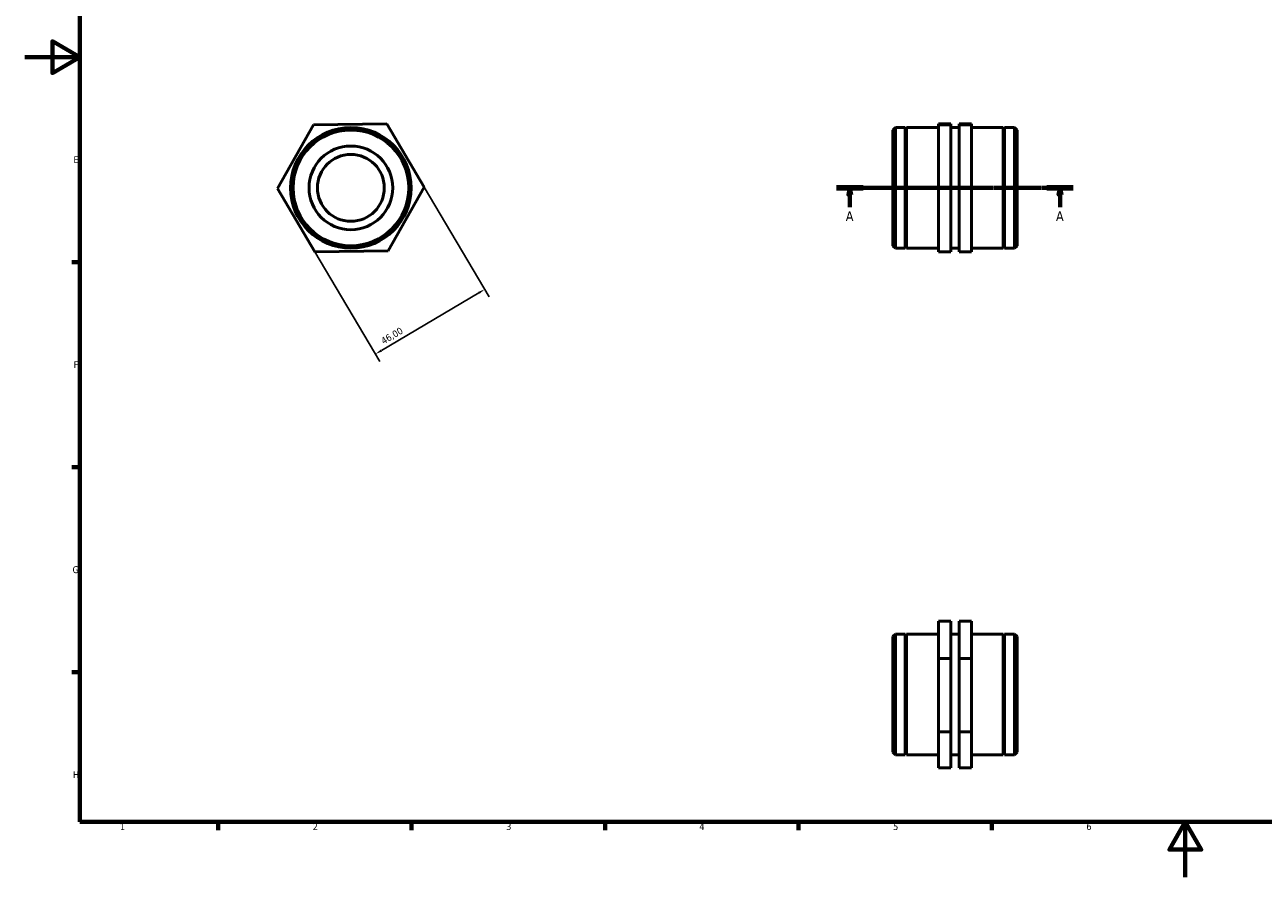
# Model space of a CAD drawing. Header units: millimetres. Extents: x 0 to 897, y 0 to 594.
# Tile 1 of 3: x 0 to 449, y 0 to 309. Entities that reach past the tile are written whole.
import ezdxf

# ---------------------------------------------------------------- set-up
doc = ezdxf.new("R2010")
doc.units = ezdxf.units.MM
doc.linetypes.add('CHAIN', pattern=[0.7087, 0.4724, -0.0591, 0.1181, -0.0591])
for name, color, linetype, lineweight in [('Border (ISO)', 7, 'Continuous', 70), ('Dimension (ISO)', 7, 'Continuous', 25), ('Section Line (ISO)', 7, 'CHAIN', 70), ('Visible (ISO)', 7, 'Continuous', 50)]:
    doc.layers.add(name, color=color, linetype=linetype, lineweight=lineweight)
doc.styles.add('Label Text (ISO)', font='tahoma.ttf')
doc.styles.add('Note Text (ISO)', font='tahoma.ttf')
doc.dimstyles.new('Default (ISO)', dxfattribs={"dimtxt": 2.5, "dimasz": 2.5, "dimexe": 3.175, "dimexo": 0, "dimgap": 0.762, "dimtad": 1, "dimrnd": 1e-08, "dimzin": 0, "dimtxsty": 'Note Text (ISO)', "dimcen": 0.09, "dimdle": 10, "dimclrd": 256, "dimclre": 256, "dimclrt": 232, "dimazin": 0, "dimtfac": 1.40208, "dimtmove": 0, "dimatfit": 3, "dimfxl": 1, "dimtolj": 1, "dimtzin": 0, "dimlwd": -1, "dimlwe": -1, "dimarcsym": 0})

# ---------------------------------------------------------------- blocks, each defined once
blk = doc.blocks.new('Borders Default Border')
at = {"layer": 'Border (ISO)'}
for p, q in [((20, 222.75), (17.1, 222.75)), ((20, 148.5), (17.1, 148.5)), ((20, 74.25), (17.1, 74.25)), ((70.08, 20), (70.08, 17.1)), ((140.17, 20), (140.17, 17.1)), ((210.25, 20), (210.25, 17.1)), ((280.33, 20), (280.33, 17.1)), ((350.42, 20), (350.42, 17.1))]:
    blk.add_line(p, q, dxfattribs=at)
at = {"layer": 'Border (ISO)', "flags": 128}
for points in [[(20, 20), (20, 574), (821, 574), (821, 20), (20, 20)], [(0, 297), (20, 297), (10, 302.77), (10, 291.23), (20, 297)], [(420.5, 0), (420.5, 20), (414.73, 10), (426.27, 10), (420.5, 20)]]:
    blk.add_lwpolyline(points, dxfattribs=at)
at = {"layer": 'Border (ISO)', "color": 232, "true_color": 0xca0064, "char_height": 2.5, "attachment_point": 7, "style": 'Note Text (ISO)'}
for s, insert in [('E', (17.64, 258.63)), ('F', (17.7, 184.38)), ('G', (17.31, 110.08)), ('H', (17.44, 35.88)), ('1', (34.48, 17.1)), ('2', (104.37, 17.1)), ('3', (174.43, 17.05)), ('4', (244.42, 17.1)), ('5', (314.64, 17.05)), ('6', (384.66, 17.05))]:
    blk.add_mtext(s, dxfattribs=dict(at, insert=insert))
blk = doc.blocks.new('2dTransSection0')
at = {"layer": 'Section Line (ISO)', "linetype": 'CHAIN'}
blk.add_line((294.13, 249.65), (379.93, 249.65), dxfattribs=at)
at = {"layer": 'Section Line (ISO)', "linetype": 'Continuous', "lineweight": 140}
for p, q in [((294.13, 249.65), (303.76, 249.65)), ((370.3, 249.65), (379.93, 249.65))]:
    blk.add_line(p, q, dxfattribs=at)
at = {"layer": 'Section Line (ISO)', "linetype": 'Continuous'}
for p, q in [((298.95, 249.65), (298.45, 247.15)), ((298.45, 247.15), (299.45, 247.15)), ((298.95, 247.15), (298.95, 249.65)), ((299.45, 247.15), (298.95, 249.65)), ((298.95, 242.71), (298.95, 247.15)), ((375.11, 249.65), (374.61, 247.15)), ((374.61, 247.15), (375.61, 247.15)), ((375.11, 247.15), (375.11, 249.65)), ((375.61, 247.15), (375.11, 249.65)), ((375.11, 242.71), (375.11, 247.15))]:
    blk.add_line(p, q, dxfattribs=at)
at = {"layer": 'Section Line (ISO)', "linetype": 'Continuous', "flags": 128}
for points in [[(299.45, 247.15), (298.95, 249.65), (298.45, 247.15), (299.45, 247.15)], [(375.61, 247.15), (375.11, 249.65), (374.61, 247.15), (375.61, 247.15)]]:
    blk.add_lwpolyline(points, dxfattribs=at)
at = {"layer": 'Section Line (ISO)'}
for points in [[(299.45, 247.15), (298.95, 249.65), (298.45, 247.15), (299.45, 247.15)], [(375.61, 247.15), (375.11, 249.65), (374.61, 247.15), (375.61, 247.15)]]:
    blk.add_solid(points, dxfattribs=at)
at = {"layer": 'Section Line (ISO)', "char_height": 3.5, "attachment_point": 7, "style": 'Label Text (ISO)'}
for insert in [(297.46, 237.65), (373.63, 237.65)]:
    blk.add_mtext('A', dxfattribs=dict(at, insert=insert))
blk = doc.blocks.new('*D11')
at = {"layer": 'Defpoints', "color": 0, "transparency": 16777216}
for p in [(144.72, 249.94), (105.12, 226.52), (127.04, 189.46)]:
    blk.add_point(p, dxfattribs=at)
at = {"layer": 'Dimension (ISO)', "transparency": 16777216}
for p, q in [((144.72, 249.94), (168.25, 210.15)), ((105.12, 226.52), (128.66, 186.73)), ((164.48, 211.61), (129.2, 190.73))]:
    blk.add_line(p, q, dxfattribs=at)
for points in [[(164.27, 211.97), (164.7, 211.25), (166.64, 212.88)], [(128.98, 191.09), (129.41, 190.37), (127.04, 189.46)]]:
    blk.add_solid(points, dxfattribs=at)
at = {"layer": 'Dimension (ISO)', "color": 232, "true_color": 0xca0064, "transparency": 16777216, "insert": (128.77, 195.05), "char_height": 2.5, "attachment_point": 1, "rotation": 30.6062, "style": 'Note Text (ISO)'}
blk.add_mtext('\\A1;46,00', dxfattribs=at)

msp = doc.modelspace()

# ---------------------------------------------------------------- linework, layer by layer
at = {"layer": 'Visible (ISO)'}
for p, q in [((104.638, 272.513), (91.603, 249.373)), ((131.195, 272.794), (104.638, 272.513)), ((144.716, 249.935), (131.195, 272.794)), ((314.531, 270.596), (315.44, 271.504)), ((314.531, 228.713), (314.531, 270.596)), ((315.44, 271.504), (315.44, 227.804)), ((315.44, 271.504), (319.031, 271.504)), ((319.031, 227.804), (319.031, 271.504)), ((319.281, 271.004), (319.031, 271.504)), ((319.281, 271.004), (319.531, 271.504)), ((319.281, 228.304), (319.281, 271.004)), ((319.531, 227.804), (319.531, 271.504)), ((319.531, 271.504), (331.031, 271.504)), ((335.531, 272.794), (331.031, 272.794)), ((331.031, 272.794), (331.031, 272.513)), ((331.031, 272.513), (331.031, 249.373)), ((335.531, 272.513), (331.031, 272.513)), ((335.531, 272.513), (335.531, 272.794)), ((335.531, 249.373), (335.531, 272.513)), ((335.531, 271.504), (338.531, 271.504)), ((338.531, 272.794), (343.031, 272.794)), ((338.531, 272.513), (338.531, 272.794)), ((338.531, 272.513), (343.031, 272.513)), ((338.531, 249.373), (338.531, 272.513)), ((343.031, 272.794), (343.031, 272.513)), ((343.031, 272.513), (343.031, 249.373)), ((343.031, 271.504), (354.531, 271.504)), ((354.531, 227.804), (354.531, 271.504)), ((354.781, 271.004), (354.531, 271.504)), ((354.781, 271.004), (355.031, 271.504)), ((354.781, 228.304), (354.781, 271.004)), ((355.031, 227.804), (355.031, 271.504)), ((355.031, 271.504), (358.622, 271.504)), ((358.622, 227.804), (358.622, 271.504)), ((359.531, 270.596), (358.622, 271.504)), ((359.531, 270.596), (359.531, 228.713)), ((91.603, 249.373), (105.125, 226.515)), ((131.681, 226.796), (144.716, 249.935)), ((335.531, 249.373), (331.031, 249.373)), ((331.031, 249.373), (331.031, 226.515)), ((335.531, 226.515), (335.531, 249.373)), ((338.531, 249.373), (343.031, 249.373)), ((338.531, 226.515), (338.531, 249.373)), ((343.031, 249.373), (343.031, 226.515)), ((105.125, 226.515), (131.681, 226.796)), ((314.531, 228.713), (315.44, 227.804)), ((315.44, 227.804), (319.031, 227.804)), ((319.281, 228.304), (319.031, 227.804)), ((319.281, 228.304), (319.531, 227.804)), ((319.531, 227.804), (331.031, 227.804)), ((335.531, 226.515), (331.031, 226.515)), ((335.531, 227.804), (338.531, 227.804)), ((338.531, 226.515), (343.031, 226.515)), ((343.031, 227.804), (354.531, 227.804)), ((354.781, 228.304), (354.531, 227.804)), ((354.781, 228.304), (355.031, 227.804)), ((355.031, 227.804), (358.622, 227.804)), ((359.531, 228.713), (358.622, 227.804)), ((335.531, 92.787), (331.031, 92.787)), ((331.031, 92.787), (331.031, 79.265)), ((335.531, 79.265), (335.531, 92.787)), ((338.531, 92.787), (343.031, 92.787)), ((338.531, 79.265), (338.531, 92.787)), ((343.031, 92.787), (343.031, 79.265)), ((314.531, 87.171), (315.44, 88.08)), ((314.531, 45.289), (314.531, 87.171)), ((315.44, 88.08), (315.44, 44.38)), ((315.44, 88.08), (319.031, 88.08)), ((319.031, 44.38), (319.031, 88.08)), ((319.281, 87.58), (319.031, 88.08)), ((319.281, 87.58), (319.531, 88.08)), ((319.281, 44.88), (319.281, 87.58)), ((319.531, 44.38), (319.531, 88.08)), ((319.531, 88.08), (331.031, 88.08)), ((335.531, 88.08), (338.531, 88.08)), ((343.031, 88.08), (354.531, 88.08)), ((354.531, 44.38), (354.531, 88.08)), ((354.781, 87.58), (354.531, 88.08)), ((354.781, 87.58), (355.031, 88.08)), ((354.781, 44.88), (354.781, 87.58)), ((355.031, 44.38), (355.031, 88.08)), ((355.031, 88.08), (358.622, 88.08)), ((358.622, 44.38), (358.622, 88.08)), ((359.531, 87.171), (358.622, 88.08)), ((359.531, 87.171), (359.531, 45.289)), ((335.531, 79.265), (331.031, 79.265)), ((331.031, 79.265), (331.031, 52.708)), ((335.531, 52.708), (335.531, 79.265)), ((338.531, 79.265), (343.031, 79.265)), ((338.531, 52.708), (338.531, 79.265)), ((343.031, 79.265), (343.031, 52.708)), ((331.031, 52.708), (331.031, 39.673)), ((335.531, 52.708), (331.031, 52.708)), ((335.531, 39.673), (335.531, 52.708)), ((338.531, 52.708), (343.031, 52.708)), ((338.531, 39.673), (338.531, 52.708)), ((343.031, 52.708), (343.031, 39.673)), ((314.531, 45.289), (315.44, 44.38)), ((319.281, 44.88), (319.031, 44.38)), ((319.281, 44.88), (319.531, 44.38)), ((354.781, 44.88), (354.531, 44.38)), ((354.781, 44.88), (355.031, 44.38)), ((359.531, 45.289), (358.622, 44.38)), ((315.44, 44.38), (319.031, 44.38)), ((319.531, 44.38), (331.031, 44.38)), ((335.531, 44.38), (338.531, 44.38)), ((343.031, 44.38), (354.531, 44.38)), ((355.031, 44.38), (358.622, 44.38)), ((335.531, 39.673), (331.031, 39.673)), ((338.531, 39.673), (343.031, 39.673))]:
    msp.add_line(p, q, dxfattribs=at)
for radius in [21.85, 20.941, 15.146, 12.116]:
    msp.add_circle((118.16, 249.654), radius, dxfattribs=at)

# ---------------------------------------------------------------- block references
msp.add_blockref('Borders Default Border', (0, 0))
at = {"layer": 'Section Line (ISO)'}
msp.add_blockref('2dTransSection0', (0, 0), dxfattribs=at)

# ---------------------------------------------------------------- dimensions: what is measured, and where the dimension line sits
at = {"layer": 'Dimension (ISO)'}
dim = msp.add_linear_dim(base=(127.045, 189.46), p1=(144.716, 249.935), p2=(105.125, 226.515), angle=30.60621, dimstyle='Default (ISO)', override={"dimdec": 2, "dimtp": 0, "dimtm": 0, "dimtdec": 2, "dimtofl": 0, "dimatfit": 1}, dxfattribs=at)
dim.commit()
dim.dimension.update_dxf_attribs({"geometry": '*D11', "text_midpoint": (134.36, 193.787), "dimtype": 160})

doc.saveas('drawing.dxf')
